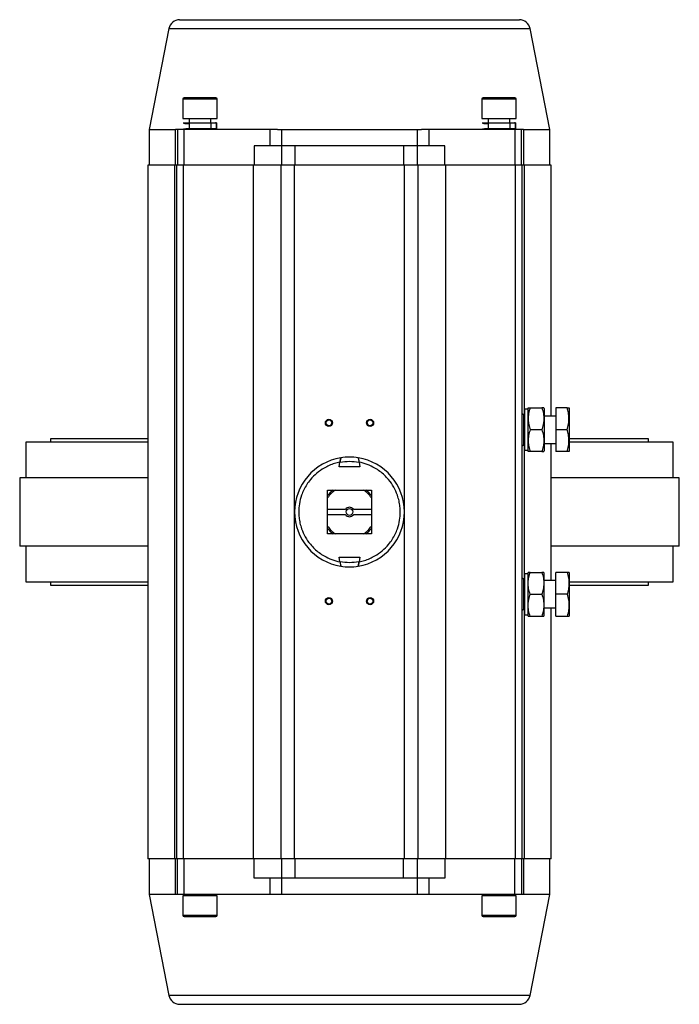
# Model space of a CAD drawing. Header units: millimetres. Extents: x 875 to 4408, y 138 to 3085.
# Tile 1 of 10: x 1898 to 2379, y 138 to 856. Entities that reach past the tile are written whole.
import ezdxf

# ---------------------------------------------------------------- set-up
doc = ezdxf.new("R2010")
doc.units = ezdxf.units.MM

msp = doc.modelspace()

# ---------------------------------------------------------------- linework, layer by layer
at = {"color": 7, "linetype": 'Continuous', "lineweight": 25}
for p, q in [((2006.98, 849.48), (1992.69, 775.96)), ((2284.69, 775.96), (2270.4, 849.48)), ((2017.19, 797.96), (2017.19, 783.96)), ((2042.19, 783.96), (2042.19, 797.96)), ((2235.19, 797.96), (2235.19, 783.96)), ((2260.19, 783.96), (2260.19, 797.96)), ((2017.19, 783.96), (2042.19, 783.96)), ((2021.69, 783.96), (2021.69, 780.41)), ((2037.69, 780.65), (2037.69, 783.96)), ((2235.19, 783.96), (2260.19, 783.96)), ((2239.69, 783.96), (2239.69, 780.41)), ((2255.69, 780.65), (2255.69, 783.96)), ((1992.69, 775.96), (1992.69, 749.96)), ((1992.69, 775.96), (2011.88, 775.96)), ((2011.88, 749.96), (2011.88, 775.96)), ((2013.19, 775.96), (2011.88, 775.96)), ((2013.19, 775.96), (2013.19, 749.96)), ((2018.19, 775.96), (2013.19, 775.96)), ((2017.69, 780.94), (2017.69, 780.41)), ((2017.69, 776.21), (2017.69, 775.96)), ((2018.19, 749.96), (2018.19, 775.96)), ((2080.79, 775.96), (2018.19, 775.96)), ((2021.69, 780.4), (2021.69, 776.27)), ((2021.69, 776.21), (2021.69, 775.96)), ((2029.7, 780.53), (2029.7, 780.53)), ((2029.7, 776.33), (2029.7, 776.33)), ((2037.63, 780.4), (2037.63, 776.2)), ((2037.69, 775.96), (2037.69, 776.33)), ((2041.49, 780.16), (2041.69, 780.16)), ((2041.65, 780.65), (2041.65, 776.45)), ((2041.67, 776.13), (2041.68, 777)), ((2041.69, 779.76), (2041.69, 780.16)), ((2041.69, 780.16), (2041.69, 775.96)), ((2086.3, 775.96), (2080.79, 775.96)), ((2080.79, 763.96), (2080.79, 775.96)), ((2086.3, 775.96), (2089.19, 775.96)), ((2089.19, 775.96), (2089.19, 763.96)), ((2089.19, 775.96), (2188.19, 775.96)), ((2188.19, 763.96), (2188.19, 775.96)), ((2188.19, 775.96), (2191.09, 775.96)), ((2196.6, 775.96), (2191.09, 775.96)), ((2196.6, 775.96), (2196.6, 763.96)), ((2259.19, 775.96), (2196.6, 775.96)), ((2235.69, 780.94), (2235.69, 780.41)), ((2235.69, 776.21), (2235.69, 775.96)), ((2239.69, 780.4), (2239.69, 776.27)), ((2239.69, 776.21), (2239.69, 775.96)), ((2247.7, 780.53), (2247.7, 780.53)), ((2255.63, 780.4), (2255.63, 776.39)), ((2255.69, 775.96), (2255.69, 776.33)), ((2259.19, 775.96), (2259.19, 749.96)), ((2264.19, 775.96), (2259.19, 775.96)), ((2259.49, 780.16), (2259.69, 780.16)), ((2259.65, 780.65), (2259.65, 776.45)), ((2259.67, 776.13), (2259.68, 777)), ((2259.69, 779.76), (2259.69, 780.16)), ((2259.69, 780.16), (2259.69, 775.96)), ((2264.19, 749.96), (2264.19, 775.96)), ((2265.51, 775.96), (2264.19, 775.96)), ((2265.51, 775.96), (2284.69, 775.96)), ((2265.51, 775.96), (2265.51, 749.96)), ((2284.69, 749.96), (2284.69, 775.96)), ((2069.21, 763.96), (2069.21, 749.96)), ((2089.2, 763.96), (2069.21, 763.96)), ((2089.2, 763.96), (2089.2, 749.96)), ((2099.19, 763.96), (2089.2, 763.96)), ((2099.19, 749.96), (2099.19, 763.96)), ((2178.19, 763.96), (2099.19, 763.96)), ((2178.19, 763.96), (2178.19, 749.96)), ((2188.19, 763.96), (2178.19, 763.96)), ((2188.19, 749.96), (2188.19, 763.96)), ((2208.18, 763.96), (2188.19, 763.96)), ((2208.18, 749.96), (2208.18, 763.96)), ((1991.69, 749.96), (1991.69, 243.96)), ((2011.35, 749.96), (1991.69, 749.96)), ((2012.69, 749.96), (2011.35, 749.96)), ((2011.35, 243.96), (2011.35, 749.96)), ((2017.69, 749.96), (2012.69, 749.96)), ((2012.69, 243.96), (2012.69, 749.96)), ((2068.69, 749.96), (2017.69, 749.96)), ((2017.69, 243.96), (2017.69, 749.96)), ((2088.68, 749.96), (2068.69, 749.96)), ((2068.69, 243.96), (2068.69, 749.96)), ((2098.68, 749.96), (2088.68, 749.96)), ((2088.68, 749.96), (2088.68, 243.96)), ((2098.68, 243.96), (2098.68, 749.96)), ((2178.71, 749.96), (2098.68, 749.96)), ((2188.7, 749.96), (2178.71, 749.96)), ((2178.71, 243.96), (2178.71, 749.96)), ((2188.7, 243.96), (2188.7, 749.96)), ((2208.69, 749.96), (2188.7, 749.96)), ((2259.69, 749.96), (2208.69, 749.96)), ((2208.69, 749.96), (2208.69, 243.96)), ((2264.69, 749.96), (2259.69, 749.96)), ((2259.69, 243.96), (2259.69, 749.96)), ((2266.03, 749.96), (2264.69, 749.96)), ((2264.69, 243.96), (2264.69, 749.96)), ((2285.69, 749.96), (2266.03, 749.96)), ((2285.69, 566.96), (2285.69, 749.96)), ((2265.84, 546.63), (2265.84, 567.28)), ((2268.69, 571.96), (2266.19, 571.96)), ((2266.19, 571.96), (2266.19, 541.96)), ((2268.98, 572.96), (2268.69, 572.46)), ((2268.69, 572.46), (2268.69, 556.96)), ((2270.41, 572.96), (2278.97, 572.96)), ((2280.69, 572.46), (2280.4, 572.96)), ((2280.69, 572.46), (2280.69, 541.46)), ((2289.05, 572.96), (2289.05, 556.96)), ((2297.33, 572.96), (2289.05, 572.96)), ((2299.05, 572.46), (2298.76, 572.96)), ((2299.05, 541.46), (2299.05, 572.46)), ((2266.19, 566.96), (2265.84, 566.96)), ((2289.05, 566.96), (2280.69, 566.96)), ((2268.69, 556.96), (2268.69, 541.46)), ((2278.97, 556.96), (2270.41, 556.96)), ((2289.05, 556.96), (2289.05, 540.96)), ((2297.33, 556.96), (2289.05, 556.96)), ((1902.69, 547.96), (1902.69, 521.96)), ((1991.69, 547.96), (1902.69, 547.96)), ((1920.74, 550.21), (1920.74, 547.96)), ((1991.69, 550.21), (1920.74, 550.21)), ((2265.84, 546.96), (2266.19, 546.96)), ((2280.69, 546.96), (2289.05, 546.96)), ((2285.69, 446.96), (2285.69, 546.96)), ((2356.64, 550.21), (2299.05, 550.21)), ((2374.69, 547.96), (2299.05, 547.96)), ((2356.64, 547.96), (2356.64, 550.21)), ((2374.69, 521.96), (2374.69, 547.96)), ((2266.19, 541.96), (2268.69, 541.96)), ((2268.69, 541.46), (2268.98, 540.96)), ((2278.97, 540.96), (2270.41, 540.96)), ((2280.4, 540.96), (2280.69, 541.46)), ((2297.33, 540.96), (2289.05, 540.96)), ((2298.76, 540.96), (2299.05, 541.46)), ((2131.16, 529.96), (2131.75, 533.3)), ((2145.63, 533.3), (2146.22, 529.96)), ((2146.22, 529.96), (2131.16, 529.96)), ((1898.19, 521.96), (1898.19, 471.96)), ((1991.69, 521.96), (1898.19, 521.96)), ((2379.19, 521.96), (2285.69, 521.96)), ((2379.19, 471.96), (2379.19, 521.96)), ((2122.69, 512.96), (2154.69, 512.96)), ((2122.69, 480.96), (2122.69, 512.96)), ((2154.69, 512.96), (2154.69, 480.96)), ((2122.69, 498.96), (2135.82, 498.96)), ((2141.56, 498.96), (2154.69, 498.96)), ((2135.82, 494.96), (2122.69, 494.96)), ((2154.69, 494.96), (2141.56, 494.96)), ((2154.69, 480.96), (2122.69, 480.96)), ((1991.69, 471.96), (1898.19, 471.96)), ((1902.69, 471.96), (1902.69, 445.96)), ((2379.19, 471.96), (2285.69, 471.96)), ((2374.69, 445.96), (2374.69, 471.96)), ((2131.75, 460.61), (2131.16, 463.96)), ((2131.16, 463.96), (2146.22, 463.96)), ((2146.22, 463.96), (2145.63, 460.61)), ((2268.98, 452.96), (2268.69, 452.46)), ((2268.69, 452.46), (2268.69, 421.46)), ((2270.41, 452.96), (2278.97, 452.96)), ((2280.69, 452.46), (2280.4, 452.96)), ((2280.69, 421.46), (2280.69, 452.46)), ((2297.33, 452.96), (2289.05, 452.96)), ((2289.05, 436.96), (2289.05, 452.96)), ((2299.05, 452.46), (2298.76, 452.96)), ((2299.05, 421.46), (2299.05, 452.46)), ((1902.69, 445.96), (1991.69, 445.96)), ((1920.74, 445.96), (1920.74, 443.71)), ((2265.84, 426.63), (2265.84, 447.28)), ((2266.19, 446.96), (2265.84, 446.96)), ((2268.69, 451.96), (2266.19, 451.96)), ((2266.19, 451.96), (2266.19, 421.96)), ((2289.05, 446.96), (2280.69, 446.96)), ((2299.05, 445.96), (2374.69, 445.96)), ((2356.64, 443.71), (2356.64, 445.96)), ((1920.74, 443.71), (1991.69, 443.71)), ((2299.05, 443.71), (2356.64, 443.71)), ((2270.41, 436.96), (2278.97, 436.96)), ((2297.33, 436.96), (2289.05, 436.96)), ((2289.05, 420.96), (2289.05, 436.96)), ((2265.84, 426.96), (2266.19, 426.96)), ((2280.69, 426.96), (2289.05, 426.96)), ((2285.69, 243.96), (2285.69, 426.96)), ((2266.19, 421.96), (2268.69, 421.96)), ((2268.69, 421.46), (2268.98, 420.96)), ((2270.41, 420.96), (2278.97, 420.96)), ((2280.4, 420.96), (2280.69, 421.46)), ((2289.05, 420.96), (2297.33, 420.96)), ((2298.76, 420.96), (2299.05, 421.46)), ((2011.35, 243.96), (1991.69, 243.96)), ((1992.69, 243.96), (1992.69, 217.96)), ((2012.69, 243.96), (2011.35, 243.96)), ((2011.88, 217.96), (2011.88, 243.96)), ((2017.69, 243.96), (2012.69, 243.96)), ((2013.19, 217.96), (2013.19, 243.96)), ((2068.69, 243.96), (2017.69, 243.96)), ((2018.19, 217.96), (2018.19, 243.96)), ((2088.68, 243.96), (2068.69, 243.96)), ((2069.21, 229.96), (2069.21, 243.96)), ((2098.68, 243.96), (2088.68, 243.96)), ((2089.2, 243.96), (2089.2, 229.96)), ((2178.71, 243.96), (2098.68, 243.96)), ((2099.19, 229.96), (2099.19, 243.96)), ((2178.19, 229.96), (2178.19, 243.96)), ((2188.7, 243.96), (2178.71, 243.96)), ((2188.19, 229.96), (2188.19, 243.96)), ((2208.69, 243.96), (2188.7, 243.96)), ((2208.18, 243.96), (2208.18, 229.96)), ((2259.69, 243.96), (2208.69, 243.96)), ((2259.19, 217.96), (2259.19, 243.96)), ((2264.69, 243.96), (2259.69, 243.96)), ((2264.19, 243.96), (2264.19, 217.96)), ((2266.03, 243.96), (2264.69, 243.96)), ((2265.51, 243.96), (2265.51, 217.96)), ((2285.69, 243.96), (2266.03, 243.96)), ((2284.69, 217.96), (2284.69, 243.96)), ((2089.2, 229.96), (2069.21, 229.96)), ((2080.79, 217.96), (2080.79, 229.96)), ((2089.19, 229.96), (2089.19, 217.96)), ((2099.19, 229.96), (2089.2, 229.96)), ((2178.19, 229.96), (2099.19, 229.96)), ((2188.19, 229.96), (2178.19, 229.96)), ((2208.18, 229.96), (2188.19, 229.96)), ((2188.19, 217.96), (2188.19, 229.96)), ((2196.6, 229.96), (2196.6, 217.96)), ((1992.69, 217.96), (2006.98, 144.43)), ((2011.88, 217.96), (1992.69, 217.96)), ((2013.19, 217.96), (2011.88, 217.96)), ((2018.19, 217.96), (2013.19, 217.96)), ((2017.19, 216.96), (2017.19, 202.96)), ((2042.19, 216.96), (2017.19, 216.96)), ((2017.69, 216.96), (2017.69, 217.96)), ((2017.69, 217.55), (2017.7, 216.96)), ((2017.72, 217.78), (2017.7, 216.91)), ((2017.73, 216.96), (2017.73, 217.46)), ((2080.79, 217.96), (2018.19, 217.96)), ((2021.75, 216.96), (2021.75, 217.71)), ((2029.68, 217.58), (2029.68, 217.58)), ((2037.69, 217.71), (2037.69, 217.96)), ((2037.69, 216.96), (2037.69, 217.64)), ((2041.69, 217.71), (2041.69, 217.96)), ((2042.19, 202.96), (2042.19, 216.96)), ((2086.3, 217.96), (2080.79, 217.96)), ((2089.19, 217.96), (2086.3, 217.96)), ((2188.19, 217.96), (2089.19, 217.96)), ((2191.09, 217.96), (2188.19, 217.96)), ((2196.6, 217.96), (2191.09, 217.96)), ((2259.19, 217.96), (2196.6, 217.96)), ((2235.19, 216.96), (2235.19, 202.96)), ((2260.19, 216.96), (2235.19, 216.96)), ((2235.69, 216.96), (2235.69, 217.96)), ((2235.69, 217.55), (2235.7, 216.96)), ((2235.72, 217.78), (2235.7, 216.91)), ((2235.73, 216.96), (2235.73, 217.46)), ((2239.69, 217.96), (2239.69, 217.52)), ((2239.75, 216.96), (2239.75, 217.52)), ((2247.68, 217.58), (2247.68, 217.58)), ((2255.69, 217.71), (2255.69, 217.96)), ((2255.69, 216.96), (2255.69, 217.64)), ((2264.19, 217.96), (2259.19, 217.96)), ((2259.69, 217.71), (2259.69, 217.96)), ((2260.19, 202.96), (2260.19, 216.96)), ((2265.51, 217.96), (2264.19, 217.96)), ((2284.69, 217.96), (2265.51, 217.96)), ((2270.4, 144.43), (2284.69, 217.96))]:
    msp.add_line(p, q, dxfattribs=at)
at = {"color": 8, "linetype": 'Continuous', "lineweight": 25}
for p, q in [((2006.98, 849.48), (2137.95, 849.48)), ((2137.95, 849.48), (2270.4, 849.48)), ((2042.19, 797.96), (2017.19, 797.96)), ((2260.19, 797.96), (2235.19, 797.96)), ((2266.03, 749.96), (2266.03, 566.96)), ((2266.03, 546.96), (2266.03, 446.96)), ((2266.03, 426.96), (2266.03, 243.96)), ((2017.19, 202.96), (2042.19, 202.96)), ((2235.19, 202.96), (2260.19, 202.96)), ((2270.4, 144.43), (2006.98, 144.43))]:
    msp.add_line(p, q, dxfattribs=at)
at = {"color": 7, "linetype": 'Continuous', "lineweight": 25}
for centre, radius in [((2123.69, 561.96), 2.6), ((2123.69, 561.96), 2.1), ((2153.69, 561.96), 2.6), ((2153.69, 561.96), 2.1), ((2138.69, 496.96), 2.5), ((2123.69, 431.96), 2.6), ((2123.69, 431.96), 2.1), ((2153.69, 431.96), 2.6), ((2153.69, 431.96), 2.1)]:
    msp.add_circle(centre, radius, dxfattribs=at)
for centre, radius, start, end in [((2014.84, 847.96), 8, 90, 169), ((2262.55, 847.96), 8, 11, 90), ((2018.19, 797.96), 1, 90, 180), ((2041.19, 797.96), 1, 0, 90), ((2236.19, 797.96), 1, 90, 180), ((2259.19, 797.96), 1, 0, 90), ((2264.52, 567.28), 1.33, 0, 82.41046), ((2264.52, 546.63), 1.33, 277.58954, 0), ((2138.69, 496.96), 40, 99.11003, 260.88997), ((2138.69, 496.96), 40, 80.88997, 99.11003), ((2138.69, 496.96), 40, 279.11003, 80.88997), ((2138.69, 496.96), 19, 122.63686, 147.36314), ((2138.69, 496.96), 20, 126.8699, 143.1301), ((2138.69, 496.96), 19, 32.63686, 57.36314), ((2138.69, 496.96), 20, 36.8699, 53.1301), ((2138.69, 496.96), 3.5, 34.8499, 145.1501), ((2138.69, 496.96), 3.5, 214.8499, 325.1501), ((2138.69, 496.96), 19, 212.63686, 237.36314), ((2138.69, 496.96), 20, 216.8699, 233.1301), ((2138.69, 496.96), 19, 302.63686, 327.36314), ((2138.69, 496.96), 20, 306.8699, 323.1301), ((2138.69, 496.96), 40, 260.88997, 279.11003), ((2264.52, 447.28), 1.33, 0, 82.41046), ((2264.52, 426.63), 1.33, 277.58954, 0), ((2018.19, 202.96), 1, 180, 270), ((2041.19, 202.96), 1, 270, 360), ((2236.19, 202.96), 1, 180, 270), ((2259.19, 202.96), 1, 270, 360), ((2014.84, 145.96), 8, 191, 270), ((2262.55, 145.96), 8, 270, 349)]:
    msp.add_arc(centre, radius, start, end, dxfattribs=at)
for points, knots in [([(2014.84, 855.96), (2014.93, 855.96), (2015.13, 855.96), (2016.76, 855.96), (2019.45, 855.96), (2022.93, 855.96), (2026.76, 855.96), (2030.6, 855.96), (2035.7, 855.96), (2042.38, 855.96), (2050, 855.96), (2057.29, 855.96), (2063.9, 855.96), (2070.84, 855.96), (2078.04, 855.96), (2085.45, 855.96), (2094.25, 855.96), (2104.46, 855.96), (2116.01, 855.96), (2127.42, 855.96), (2134.98, 855.96), (2138.69, 855.96)], [0, 0, 0, 0, 0.057279, 0.116486, 0.177452, 0.239965, 0.282509, 0.325403, 0.368621, 0.434127, 0.499984, 0.543893, 0.5877, 0.631379, 0.674595, 0.717488, 0.760035, 0.822548, 0.883514, 0.942721, 1, 1, 1, 1]), ([(2138.69, 855.96), (2142.41, 855.96), (2149.96, 855.96), (2161.37, 855.96), (2172.92, 855.96), (2183.13, 855.96), (2191.93, 855.96), (2199.34, 855.96), (2207.75, 855.96), (2216.91, 855.96), (2225.37, 855.96), (2232.17, 855.96), (2237.54, 855.96), (2242.42, 855.96), (2246.79, 855.96), (2250.62, 855.96), (2254.45, 855.96), (2257.93, 855.96), (2260.63, 855.96), (2262.25, 855.96), (2262.45, 855.96), (2262.55, 855.96)], [0, 0, 0, 0, 0.057279, 0.116486, 0.177452, 0.239965, 0.282509, 0.325403, 0.368621, 0.434127, 0.499984, 0.543893, 0.5877, 0.631379, 0.674595, 0.717488, 0.760035, 0.822548, 0.883514, 0.942721, 1, 1, 1, 1]), ([(2041.19, 798.96), (2041.15, 798.96), (2041.08, 798.96), (2040.44, 798.96), (2039.38, 798.96), (2037.88, 798.96), (2036.04, 798.96), (2033.98, 798.96), (2031.84, 798.96), (2029.69, 798.96), (2027.55, 798.96), (2025.4, 798.96), (2023.34, 798.96), (2021.5, 798.96), (2020.01, 798.96), (2018.95, 798.96), (2018.31, 798.96), (2018.23, 798.96), (2018.19, 798.96)], [0, 0, 0, 0, 0.058257, 0.120005, 0.18432, 0.249999, 0.315679, 0.379994, 0.441742, 0.5, 0.558258, 0.620006, 0.684321, 0.750001, 0.81568, 0.879995, 0.941743, 1, 1, 1, 1]), ([(2259.19, 798.96), (2259.15, 798.96), (2259.08, 798.96), (2258.44, 798.96), (2257.38, 798.96), (2255.88, 798.96), (2254.04, 798.96), (2251.98, 798.96), (2249.84, 798.96), (2247.69, 798.96), (2245.55, 798.96), (2243.4, 798.96), (2241.34, 798.96), (2239.5, 798.96), (2238.01, 798.96), (2236.95, 798.96), (2236.31, 798.96), (2236.23, 798.96), (2236.19, 798.96)], [0, 0, 0, 0, 0.058257, 0.120005, 0.18432, 0.249999, 0.315679, 0.379994, 0.441742, 0.5, 0.558258, 0.620006, 0.684321, 0.750001, 0.81568, 0.879995, 0.941743, 1, 1, 1, 1]), ([(2041.65, 776.45), (2041.63, 776.45), (2041.59, 776.45), (2041.47, 776.44), (2041.11, 776.43), (2040.33, 776.42), (2039.02, 776.4), (2037.61, 776.39), (2035.96, 776.37), (2033.54, 776.36), (2030.85, 776.34), (2028.15, 776.32), (2026.18, 776.31), (2024.29, 776.29), (2021.98, 776.28), (2020.07, 776.26), (2018.74, 776.24), (2018.05, 776.23), (2017.69, 776.21), (2017.66, 776.2), (2018.32, 776.18), (2019.62, 776.16), (2020.65, 776.15), (2021.43, 776.14), (2021.69, 776.14)], [0, 0, 0, 0, 0.0105043, 0.027106, 0.0503705, 0.1115626, 0.1543154, 0.1983088, 0.2411231, 0.2851762, 0.3715765, 0.4142507, 0.4581616, 0.5008161, 0.5447114, 0.6310008, 0.6737418, 0.7177243, 0.7605392, 0.8045934, 0.8910175, 0.9336989, 0.9776147, 1, 1, 1, 1]), ([(2041.59, 780.65), (2041.55, 780.64), (2041.42, 780.64), (2041, 780.63), (2040.15, 780.61), (2039.01, 780.6), (2037.58, 780.59), (2035.4, 780.57), (2032.85, 780.55), (2030.17, 780.53), (2028.15, 780.52), (2026.15, 780.51), (2024.27, 780.49), (2022.53, 780.48), (2021.01, 780.47), (2019.72, 780.45), (2018.73, 780.44), (2018.05, 780.43), (2017.71, 780.42), (2017.73, 780.41), (2017.73, 780.41)], [0, 0, 0, 0, 0.018899, 0.073318, 0.128555, 0.18539, 0.240577, 0.297369, 0.408962, 0.464214, 0.521073, 0.576432, 0.633396, 0.688755, 0.745713, 0.800964, 0.857812, 0.913005, 0.969798, 1, 1, 1, 1]), ([(2017.73, 780.4), (2017.81, 780.4), (2017.98, 780.39), (2018.65, 780.37), (2019.63, 780.36), (2020.65, 780.35), (2021.43, 780.34), (2021.69, 780.34)], [0, 0, 0, 0, 0.224114, 0.442091, 0.666409, 0.884783, 1, 1, 1, 1]), ([(2036.82, 780.62), (2036.77, 780.62), (2036.6, 780.61), (2035.81, 780.6), (2034.91, 780.59), (2033.98, 780.58), (2033.36, 780.57), (2032.75, 780.56), (2032.1, 780.56), (2031.33, 780.55), (2030.48, 780.54), (2029.71, 780.53), (2028.89, 780.52), (2027.92, 780.51), (2026.93, 780.5), (2026, 780.49), (2025.15, 780.48), (2024.34, 780.47), (2023.56, 780.46), (2022.95, 780.45), (2022.45, 780.44), (2022.1, 780.43), (2021.82, 780.42), (2021.69, 780.41), (2021.68, 780.4), (2021.71, 780.4), (2021.71, 780.4)], [0, 0, 0, 0, 0.020825, 0.084809, 0.165874, 0.196597, 0.240765, 0.261367, 0.288509, 0.335581, 0.370333, 0.405156, 0.44013, 0.48225, 0.539297, 0.580035, 0.619905, 0.673868, 0.720233, 0.772782, 0.813084, 0.859535, 0.900861, 0.957909, 0.999622, 1, 1, 1, 1]), ([(2029.7, 776.33), (2029.7, 776.33), (2029.96, 776.33), (2030.37, 776.34), (2031.04, 776.34), (2031.75, 776.35), (2032.53, 776.36), (2033.31, 776.37), (2033.99, 776.38), (2034.84, 776.39), (2035.76, 776.4), (2036.63, 776.41), (2037.2, 776.43), (2037.5, 776.44), (2037.59, 776.44), (2037.63, 776.45)], [0, 0, 0, 0, 0.001061, 0.067608, 0.106301, 0.17631, 0.256467, 0.317582, 0.398512, 0.457045, 0.589631, 0.725632, 0.842794, 0.939245, 1, 1, 1, 1]), ([(2037.66, 780.65), (2038.03, 780.65), (2038.77, 780.65), (2040.1, 780.65), (2041.06, 780.65), (2041.65, 780.65)], [0, 0, 0, 0, 0.277137, 0.554275, 1, 1, 1, 1]), ([(2041.65, 776.45), (2041.28, 776.45), (2040.54, 776.45), (2039.21, 776.45), (2038.25, 776.45), (2037.66, 776.45)], [0, 0, 0, 0, 0.27715, 0.554303, 1, 1, 1, 1]), ([(2041.65, 780.65), (2041.63, 780.65), (2041.62, 780.65), (2041.59, 780.65), (2041.59, 780.65)], [0, 0, 0, 0, 0.843117, 1, 1, 1, 1]), ([(2041.69, 776.36), (2041.69, 776.93), (2041.68, 778.07), (2041.69, 779.2), (2041.69, 779.76)], [0, 0, 0, 0, 0.501754, 1, 1, 1, 1]), ([(2259.59, 780.65), (2259.55, 780.64), (2259.42, 780.64), (2259, 780.63), (2258.15, 780.61), (2257.01, 780.6), (2255.58, 780.59), (2253.4, 780.57), (2250.85, 780.55), (2248.17, 780.53), (2246.15, 780.52), (2244.15, 780.51), (2242.27, 780.49), (2240.53, 780.48), (2239.01, 780.47), (2237.72, 780.45), (2236.73, 780.44), (2236.05, 780.43), (2235.71, 780.42), (2235.73, 780.41), (2235.73, 780.41)], [0, 0, 0, 0, 0.0188988, 0.0733179, 0.1285547, 0.1853897, 0.2405775, 0.2973693, 0.4089618, 0.4642138, 0.5210728, 0.5764318, 0.6333961, 0.6887552, 0.7457134, 0.8009641, 0.8578121, 0.9130045, 0.9697984, 1, 1, 1, 1]), ([(2259.65, 776.45), (2259.63, 776.45), (2259.59, 776.45), (2259.47, 776.44), (2259.11, 776.43), (2258.33, 776.42), (2257.02, 776.4), (2255.61, 776.39), (2253.96, 776.37), (2251.54, 776.36), (2248.85, 776.34), (2246.15, 776.32), (2244.18, 776.31), (2242.29, 776.29), (2239.98, 776.28), (2238.07, 776.26), (2236.74, 776.24), (2236.06, 776.23), (2235.71, 776.22), (2235.73, 776.21), (2235.74, 776.21)], [0, 0, 0, 0, 0.0133803, 0.0345274, 0.0641614, 0.1421074, 0.1965656, 0.2526038, 0.3071403, 0.3632547, 0.4733105, 0.5276686, 0.5836019, 0.6379348, 0.6938482, 0.8037627, 0.8582058, 0.9142304, 0.9687676, 1, 1, 1, 1]), ([(2235.73, 780.4), (2235.81, 780.4), (2235.98, 780.39), (2236.65, 780.37), (2237.63, 780.36), (2238.65, 780.35), (2239.43, 780.34), (2239.69, 780.34)], [0, 0, 0, 0, 0.224114, 0.442091, 0.666409, 0.884782, 1, 1, 1, 1]), ([(2235.73, 776.2), (2235.95, 776.19), (2236.3, 776.18), (2237.63, 776.16), (2238.65, 776.15), (2239.43, 776.14), (2239.69, 776.14)], [0, 0, 0, 0, 0.442278, 0.660701, 0.885442, 1, 1, 1, 1]), ([(2254.82, 780.62), (2254.77, 780.62), (2254.6, 780.61), (2253.81, 780.6), (2252.91, 780.59), (2251.98, 780.58), (2251.36, 780.57), (2250.75, 780.56), (2250.1, 780.56), (2249.33, 780.55), (2248.48, 780.54), (2247.71, 780.53), (2246.89, 780.52), (2245.92, 780.51), (2244.93, 780.5), (2244, 780.49), (2243.15, 780.48), (2242.34, 780.47), (2241.56, 780.46), (2240.95, 780.45), (2240.45, 780.44), (2240.1, 780.43), (2239.82, 780.42), (2239.69, 780.41), (2239.68, 780.4), (2239.71, 780.4), (2239.71, 780.4)], [0, 0, 0, 0, 0.020825, 0.084809, 0.165874, 0.196597, 0.240765, 0.261367, 0.288509, 0.335581, 0.370333, 0.405156, 0.44013, 0.48225, 0.539297, 0.580035, 0.619905, 0.673868, 0.720233, 0.772782, 0.813084, 0.859535, 0.900861, 0.957909, 0.999622, 1, 1, 1, 1]), ([(2247.7, 776.33), (2247.7, 776.33), (2247.96, 776.33), (2248.37, 776.34), (2249.04, 776.34), (2249.75, 776.35), (2250.53, 776.36), (2251.31, 776.37), (2251.99, 776.38), (2252.84, 776.39), (2253.76, 776.4), (2254.63, 776.41), (2255.2, 776.43), (2255.5, 776.44), (2255.59, 776.44), (2255.63, 776.45)], [0, 0, 0, 0, 0.001061, 0.067608, 0.106301, 0.17631, 0.256467, 0.317582, 0.398512, 0.457045, 0.589631, 0.725632, 0.842794, 0.939245, 1, 1, 1, 1]), ([(2255.66, 780.65), (2256.03, 780.65), (2256.77, 780.65), (2258.1, 780.65), (2259.06, 780.65), (2259.65, 780.65)], [0, 0, 0, 0, 0.277138, 0.554275, 1, 1, 1, 1]), ([(2259.65, 776.45), (2259.28, 776.45), (2258.54, 776.45), (2257.21, 776.45), (2256.25, 776.45), (2255.66, 776.45)], [0, 0, 0, 0, 0.27715, 0.554302, 1, 1, 1, 1]), ([(2259.65, 780.65), (2259.63, 780.65), (2259.62, 780.65), (2259.59, 780.65), (2259.59, 780.65)], [0, 0, 0, 0, 0.8431172, 1, 1, 1, 1]), ([(2259.69, 776.36), (2259.69, 776.93), (2259.68, 778.07), (2259.69, 779.2), (2259.69, 779.76)], [0, 0, 0, 0, 0.501754, 1, 1, 1, 1]), ([(2270.41, 572.96), (2270, 571.57), (2269.16, 568.76), (2268.86, 564.6), (2269.31, 560.62), (2270.04, 558.19), (2270.41, 556.96)], [0, 0, 0, 0, 0.264614, 0.534965, 0.765352, 1, 1, 1, 1]), ([(2268.98, 572.96), (2269.05, 572.96), (2269.2, 572.96), (2270, 572.96), (2270.41, 572.96)], [0, 0, 0, 0, 0.494511, 1, 1, 1, 1]), ([(2278.97, 572.96), (2279.39, 571.57), (2280.22, 568.76), (2280.53, 564.6), (2280.08, 560.62), (2279.34, 558.19), (2278.97, 556.96)], [0, 0, 0, 0, 0.264614, 0.534965, 0.765352, 1, 1, 1, 1]), ([(2280.4, 572.96), (2280.33, 572.96), (2280.19, 572.96), (2279.38, 572.96), (2278.97, 572.96)], [0, 0, 0, 0, 0.494511, 1, 1, 1, 1]), ([(2297.33, 556.96), (2297.74, 558.34), (2298.58, 561.15), (2298.88, 565.31), (2298.43, 569.29), (2297.7, 571.73), (2297.33, 572.96)], [0, 0, 0, 0, 0.264614, 0.534966, 0.765352, 1, 1, 1, 1]), ([(2297.33, 572.96), (2297.73, 572.96), (2298.53, 572.96), (2298.68, 572.96), (2298.76, 572.96)], [0, 0, 0, 0, 0.495458, 1, 1, 1, 1]), ([(2270.41, 556.96), (2270, 555.57), (2269.16, 552.76), (2268.86, 548.6), (2269.31, 544.62), (2270.04, 542.19), (2270.41, 540.96)], [0, 0, 0, 0, 0.264614, 0.534966, 0.765352, 1, 1, 1, 1]), ([(2278.97, 556.96), (2279.39, 555.57), (2280.22, 552.76), (2280.53, 548.6), (2280.08, 544.62), (2279.34, 542.19), (2278.97, 540.96)], [0, 0, 0, 0, 0.264614, 0.534966, 0.765352, 1, 1, 1, 1]), ([(2297.33, 540.96), (2297.74, 542.34), (2298.58, 545.15), (2298.88, 549.31), (2298.43, 553.29), (2297.7, 555.73), (2297.33, 556.96)], [0, 0, 0, 0, 0.2646135, 0.5349647, 0.7653523, 1, 1, 1, 1]), ([(2270.41, 540.96), (2270.01, 540.96), (2269.2, 540.96), (2269.06, 540.96), (2268.98, 540.96)], [0, 0, 0, 0, 0.495458, 1, 1, 1, 1]), ([(2278.97, 540.96), (2279.37, 540.96), (2280.18, 540.96), (2280.33, 540.96), (2280.4, 540.96)], [0, 0, 0, 0, 0.495458, 1, 1, 1, 1]), ([(2298.76, 540.96), (2298.69, 540.96), (2298.54, 540.96), (2297.74, 540.96), (2297.33, 540.96)], [0, 0, 0, 0, 0.494511, 1, 1, 1, 1]), ([(2131.75, 533.3), (2130.44, 533), (2127.78, 532.41), (2123.9, 530.95), (2119.46, 528.72), (2114.69, 525.38), (2110.55, 521.19), (2107.5, 517.02), (2105.35, 513.19), (2103.41, 508.54), (2102.03, 503.1), (2101.58, 497.63), (2101.84, 492.89), (2102.52, 488.81), (2103.88, 484.03), (2106.27, 478.72), (2109.61, 473.86), (2113.13, 470.09), (2116.49, 467.25), (2120.7, 464.49), (2125.77, 462.05), (2129.78, 461.09), (2131.75, 460.61)], [0, 0, 0, 0, 0.03948, 0.079901, 0.121202, 0.185084, 0.249992, 0.293281, 0.336268, 0.378877, 0.4408, 0.5, 0.539479, 0.579901, 0.621202, 0.685084, 0.749992, 0.793281, 0.836269, 0.878877, 0.9408, 1, 1, 1, 1]), ([(2132.36, 536.45), (2132.35, 536.42), (2132.32, 536.35), (2132.22, 535.85), (2132.08, 535.11), (2131.91, 534.22), (2131.8, 533.59), (2131.75, 533.3)], [0, 0, 0, 0, 0.199701, 0.399203, 0.603847, 0.819701, 1, 1, 1, 1]), ([(2131.75, 533.3), (2131.82, 533.67), (2131.95, 534.42), (2132.13, 535.41), (2132.27, 536.11), (2132.34, 536.42), (2132.35, 536.44), (2132.36, 536.45)], [0, 0, 0, 0, 0.233483, 0.467245, 0.692617, 0.904498, 1, 1, 1, 1]), ([(2145.03, 536.45), (2145.04, 536.42), (2145.06, 536.35), (2145.16, 535.85), (2145.31, 535.11), (2145.47, 534.22), (2145.58, 533.59), (2145.63, 533.3)], [0, 0, 0, 0, 0.199701, 0.399203, 0.603847, 0.819701, 1, 1, 1, 1]), ([(2145.03, 536.45), (2145.04, 536.42), (2145.06, 536.35), (2145.16, 535.85), (2145.31, 535.11), (2145.47, 534.22), (2145.58, 533.59), (2145.63, 533.3)], [0, 0, 0, 0, 0.199701, 0.399203, 0.603847, 0.819701, 1, 1, 1, 1]), ([(2145.63, 460.61), (2146.95, 460.91), (2149.61, 461.5), (2153.48, 462.96), (2157.92, 465.19), (2162.69, 468.54), (2166.84, 472.72), (2169.88, 476.89), (2172.04, 480.73), (2173.97, 485.38), (2175.35, 490.81), (2175.8, 496.28), (2175.54, 501.02), (2174.86, 505.11), (2173.5, 509.88), (2171.11, 515.19), (2167.77, 520.05), (2164.25, 523.83), (2160.89, 526.67), (2156.68, 529.43), (2151.62, 531.86), (2147.6, 532.83), (2145.63, 533.3)], [0, 0, 0, 0, 0.03948, 0.079901, 0.121202, 0.185084, 0.249992, 0.293281, 0.336268, 0.378877, 0.4408, 0.5, 0.539479, 0.579901, 0.621202, 0.685084, 0.749992, 0.793281, 0.836269, 0.878877, 0.9408, 1, 1, 1, 1]), ([(2131.75, 460.61), (2131.82, 460.24), (2131.95, 459.49), (2132.13, 458.51), (2132.27, 457.8), (2132.34, 457.49), (2132.35, 457.47), (2132.36, 457.46)], [0, 0, 0, 0, 0.233483, 0.467245, 0.692617, 0.904498, 1, 1, 1, 1]), ([(2131.75, 460.61), (2131.82, 460.24), (2131.95, 459.49), (2132.13, 458.51), (2132.27, 457.8), (2132.34, 457.49), (2132.35, 457.47), (2132.36, 457.46)], [0, 0, 0, 0, 0.233483, 0.467245, 0.692617, 0.904498, 1, 1, 1, 1]), ([(2145.63, 460.61), (2145.57, 460.24), (2145.43, 459.49), (2145.25, 458.51), (2145.11, 457.8), (2145.04, 457.49), (2145.03, 457.47), (2145.03, 457.46)], [0, 0, 0, 0, 0.233483, 0.467245, 0.692617, 0.904498, 1, 1, 1, 1]), ([(2145.03, 457.46), (2145.04, 457.49), (2145.06, 457.56), (2145.16, 458.06), (2145.31, 458.8), (2145.47, 459.69), (2145.58, 460.33), (2145.63, 460.61)], [0, 0, 0, 0, 0.199701, 0.399203, 0.603847, 0.819701, 1, 1, 1, 1]), ([(2270.41, 436.96), (2270, 438.34), (2269.16, 441.15), (2268.86, 445.31), (2269.31, 449.29), (2270.04, 451.73), (2270.41, 452.96)], [0, 0, 0, 0, 0.264614, 0.534966, 0.765352, 1, 1, 1, 1]), ([(2270.41, 452.96), (2270.01, 452.96), (2269.2, 452.96), (2269.06, 452.96), (2268.98, 452.96)], [0, 0, 0, 0, 0.495458, 1, 1, 1, 1]), ([(2278.97, 452.96), (2279.39, 451.57), (2280.22, 448.76), (2280.53, 444.6), (2280.08, 440.62), (2279.34, 438.19), (2278.97, 436.96)], [0, 0, 0, 0, 0.2646135, 0.5349647, 0.7653523, 1, 1, 1, 1]), ([(2280.4, 452.96), (2280.33, 452.96), (2280.19, 452.96), (2279.38, 452.96), (2278.97, 452.96)], [0, 0, 0, 0, 0.494511, 1, 1, 1, 1]), ([(2297.33, 452.96), (2297.74, 451.57), (2298.58, 448.76), (2298.88, 444.6), (2298.43, 440.62), (2297.7, 438.19), (2297.33, 436.96)], [0, 0, 0, 0, 0.2646135, 0.5349647, 0.7653523, 1, 1, 1, 1]), ([(2298.76, 452.96), (2298.69, 452.96), (2298.54, 452.96), (2297.74, 452.96), (2297.33, 452.96)], [0, 0, 0, 0, 0.494511, 1, 1, 1, 1]), ([(2270.41, 420.96), (2270, 422.34), (2269.16, 425.15), (2268.86, 429.31), (2269.31, 433.29), (2270.04, 435.73), (2270.41, 436.96)], [0, 0, 0, 0, 0.264614, 0.534965, 0.765352, 1, 1, 1, 1]), ([(2278.97, 436.96), (2279.39, 435.57), (2280.22, 432.76), (2280.53, 428.6), (2280.08, 424.62), (2279.34, 422.19), (2278.97, 420.96)], [0, 0, 0, 0, 0.264614, 0.534966, 0.765352, 1, 1, 1, 1]), ([(2297.33, 436.96), (2297.74, 435.57), (2298.58, 432.76), (2298.88, 428.6), (2298.43, 424.62), (2297.7, 422.19), (2297.33, 420.96)], [0, 0, 0, 0, 0.264614, 0.534966, 0.765352, 1, 1, 1, 1]), ([(2268.98, 420.96), (2269.05, 420.96), (2269.2, 420.96), (2270, 420.96), (2270.41, 420.96)], [0, 0, 0, 0, 0.494511, 1, 1, 1, 1]), ([(2278.97, 420.96), (2279.37, 420.96), (2280.18, 420.96), (2280.33, 420.96), (2280.4, 420.96)], [0, 0, 0, 0, 0.495458, 1, 1, 1, 1]), ([(2297.33, 420.96), (2297.73, 420.96), (2298.53, 420.96), (2298.68, 420.96), (2298.76, 420.96)], [0, 0, 0, 0, 0.495458, 1, 1, 1, 1]), ([(2017.73, 217.46), (2017.75, 217.46), (2017.79, 217.47), (2017.91, 217.47), (2018.28, 217.48), (2019.06, 217.5), (2020.36, 217.51), (2021.77, 217.52), (2023.42, 217.54), (2025.84, 217.56), (2028.53, 217.57), (2031.23, 217.59), (2033.2, 217.6), (2035.1, 217.62), (2037.4, 217.64), (2039.31, 217.65), (2040.65, 217.67), (2041.32, 217.69), (2041.67, 217.7), (2041.65, 217.7), (2041.65, 217.71)], [0, 0, 0, 0, 0.0133803, 0.0345274, 0.0641614, 0.1421074, 0.1965656, 0.2526038, 0.3071403, 0.3632547, 0.4733105, 0.5276686, 0.5836019, 0.6379348, 0.6938482, 0.8037627, 0.8582058, 0.9142304, 0.9687676, 1, 1, 1, 1]), ([(2017.73, 217.46), (2018.1, 217.46), (2018.84, 217.46), (2020.17, 217.46), (2021.13, 217.47), (2021.72, 217.47)], [0, 0, 0, 0, 0.27715, 0.554302, 1, 1, 1, 1]), ([(2029.68, 217.58), (2029.68, 217.58), (2029.42, 217.58), (2029.01, 217.57), (2028.34, 217.57), (2027.63, 217.56), (2026.85, 217.55), (2026.07, 217.54), (2025.4, 217.54), (2024.54, 217.53), (2023.62, 217.51), (2022.75, 217.5), (2022.18, 217.49), (2021.88, 217.47), (2021.79, 217.47), (2021.75, 217.47)], [0, 0, 0, 0, 0.001061, 0.067608, 0.106301, 0.17631, 0.256467, 0.317582, 0.398512, 0.457045, 0.589631, 0.725632, 0.842794, 0.939245, 1, 1, 1, 1]), ([(2041.66, 217.71), (2041.43, 217.72), (2041.09, 217.73), (2039.75, 217.75), (2038.74, 217.76), (2037.96, 217.77), (2037.69, 217.77)], [0, 0, 0, 0, 0.442278, 0.660701, 0.885442, 1, 1, 1, 1]), ([(2235.73, 217.46), (2235.75, 217.46), (2235.79, 217.47), (2235.91, 217.47), (2236.28, 217.48), (2237.06, 217.5), (2238.36, 217.51), (2239.77, 217.52), (2241.42, 217.54), (2243.84, 217.56), (2246.53, 217.57), (2249.23, 217.59), (2251.2, 217.6), (2253.1, 217.62), (2255.4, 217.64), (2257.31, 217.65), (2258.65, 217.67), (2259.32, 217.69), (2259.67, 217.7), (2259.65, 217.7), (2259.65, 217.71)], [0, 0, 0, 0, 0.01338, 0.034527, 0.064161, 0.142107, 0.196566, 0.252604, 0.30714, 0.363255, 0.473311, 0.527669, 0.583602, 0.637935, 0.693848, 0.803763, 0.858206, 0.91423, 0.968768, 1, 1, 1, 1]), ([(2235.73, 217.46), (2236.1, 217.46), (2236.84, 217.46), (2238.17, 217.46), (2239.13, 217.47), (2239.72, 217.47)], [0, 0, 0, 0, 0.27715, 0.554303, 1, 1, 1, 1]), ([(2247.68, 217.58), (2247.68, 217.58), (2247.42, 217.58), (2247.01, 217.57), (2246.34, 217.57), (2245.63, 217.56), (2244.85, 217.55), (2244.07, 217.54), (2243.4, 217.54), (2242.54, 217.53), (2241.62, 217.51), (2240.75, 217.5), (2240.18, 217.49), (2239.88, 217.47), (2239.79, 217.47), (2239.75, 217.47)], [0, 0, 0, 0, 0.001061, 0.067608, 0.106301, 0.17631, 0.256467, 0.317582, 0.398512, 0.457045, 0.589631, 0.725632, 0.842794, 0.939245, 1, 1, 1, 1]), ([(2259.66, 217.71), (2259.43, 217.72), (2259.09, 217.73), (2257.75, 217.75), (2256.74, 217.76), (2255.96, 217.77), (2255.69, 217.77)], [0, 0, 0, 0, 0.442278, 0.660702, 0.885442, 1, 1, 1, 1]), ([(2018.19, 201.96), (2018.23, 201.96), (2018.31, 201.96), (2018.95, 201.96), (2020.01, 201.96), (2021.5, 201.96), (2023.34, 201.96), (2025.4, 201.96), (2027.55, 201.96), (2029.69, 201.96), (2031.84, 201.96), (2033.98, 201.96), (2036.04, 201.96), (2037.88, 201.96), (2039.38, 201.96), (2040.44, 201.96), (2041.08, 201.96), (2041.15, 201.96), (2041.19, 201.96)], [0, 0, 0, 0, 0.058257, 0.120005, 0.18432, 0.249999, 0.315679, 0.379994, 0.441742, 0.5, 0.558258, 0.620006, 0.684321, 0.750001, 0.81568, 0.879995, 0.941743, 1, 1, 1, 1]), ([(2236.19, 201.96), (2236.23, 201.96), (2236.31, 201.96), (2236.95, 201.96), (2238.01, 201.96), (2239.5, 201.96), (2241.34, 201.96), (2243.4, 201.96), (2245.55, 201.96), (2247.69, 201.96), (2249.84, 201.96), (2251.98, 201.96), (2254.04, 201.96), (2255.88, 201.96), (2257.38, 201.96), (2258.44, 201.96), (2259.08, 201.96), (2259.15, 201.96), (2259.19, 201.96)], [0, 0, 0, 0, 0.058257, 0.120005, 0.18432, 0.249999, 0.315679, 0.379994, 0.441742, 0.5, 0.558258, 0.620006, 0.684321, 0.750001, 0.81568, 0.879995, 0.941743, 1, 1, 1, 1]), ([(2014.84, 137.96), (2014.93, 137.96), (2015.13, 137.96), (2016.76, 137.96), (2019.45, 137.96), (2022.93, 137.96), (2026.76, 137.96), (2030.6, 137.96), (2035.7, 137.96), (2042.38, 137.96), (2050, 137.96), (2057.29, 137.96), (2063.9, 137.96), (2070.84, 137.96), (2078.04, 137.96), (2085.45, 137.96), (2094.25, 137.96), (2104.46, 137.96), (2116.01, 137.96), (2127.42, 137.96), (2134.98, 137.96), (2138.69, 137.96)], [0, 0, 0, 0, 0.057279, 0.116486, 0.177452, 0.239965, 0.282509, 0.325403, 0.368621, 0.434127, 0.499984, 0.543893, 0.5877, 0.631379, 0.674595, 0.717488, 0.760035, 0.822548, 0.883514, 0.942721, 1, 1, 1, 1]), ([(2138.69, 137.96), (2142.41, 137.96), (2149.96, 137.96), (2161.37, 137.96), (2172.92, 137.96), (2183.13, 137.96), (2191.93, 137.96), (2199.34, 137.96), (2207.75, 137.96), (2216.91, 137.96), (2225.37, 137.96), (2232.17, 137.96), (2237.54, 137.96), (2242.42, 137.96), (2246.79, 137.96), (2250.62, 137.96), (2254.45, 137.96), (2257.93, 137.96), (2260.63, 137.96), (2262.25, 137.96), (2262.45, 137.96), (2262.55, 137.96)], [0, 0, 0, 0, 0.057279, 0.116486, 0.177452, 0.239965, 0.282509, 0.325403, 0.368621, 0.434127, 0.499984, 0.543893, 0.5877, 0.631379, 0.674595, 0.717488, 0.760035, 0.822548, 0.883514, 0.942721, 1, 1, 1, 1])]:
    msp.add_open_spline(points, degree=3, knots=knots, dxfattribs=at)
for points in [[(2131.75, 533.3), (2134.06, 533.63), (2138.69, 534.28), (2143.32, 533.63), (2145.63, 533.3)], [(2145.63, 460.61), (2143.32, 460.28), (2138.69, 459.63), (2134.06, 460.28), (2131.75, 460.61)]]:
    msp.add_open_spline(points, degree=3, dxfattribs=at)

doc.saveas('drawing.dxf')
